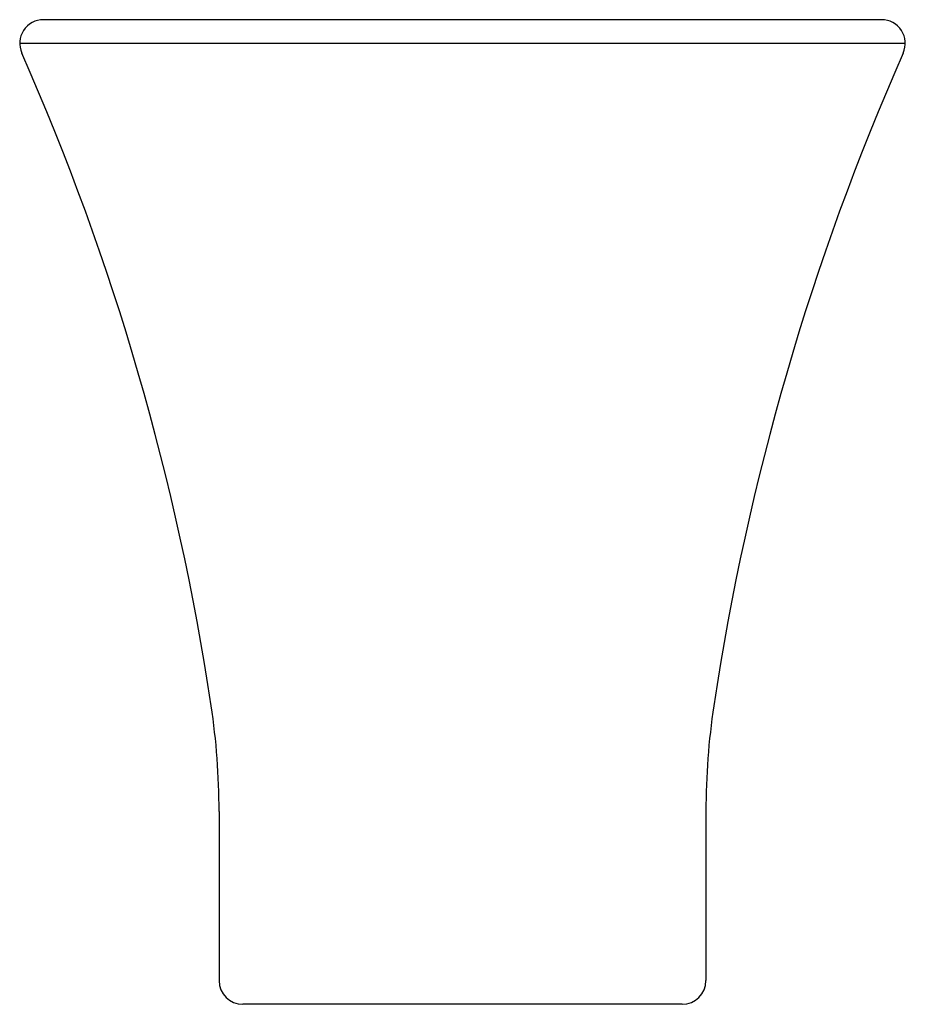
# Model space of a CAD drawing. Header units: millimetres. Extents: x -0.187 to 0.187, y 0 to 0.415.
import ezdxf

# ---------------------------------------------------------------- set-up
doc = ezdxf.new("R2010")
doc.units = ezdxf.units.MM
doc.layers.add('BLOCKS', color=3, linetype='Continuous')

msp = doc.modelspace()

# ---------------------------------------------------------------- linework, layer by layer
at = {"layer": 'BLOCKS'}
for p, q in [((0.176559, 0.415), (-0.176559, 0.415)), ((0.186559, 0.405), (-0.186559, 0.405)), ((-0.10255, 0.081301), (-0.10255, 0.01)), ((0.10255, 0.081301), (0.10255, 0.01)), ((0.09255, 0), (-0.09255, 0))]:
    msp.add_line(p, q, dxfattribs=at)
for centre, radius, start, end in [((-0.176559, 0.405), 0.01, 90, 203.82345), ((0.176559, 0.405), 0.01, 336.17655, 90), ((-1.170987, -0.034081), 1.077051, 8.539271, 23.823451), ((1.170987, -0.034081), 1.077051, 156.176549, 171.460729), ((-0.40255, 0.081301), 0.3, 0, 8.53927), ((0.40255, 0.081301), 0.3, 171.46073, 180), ((-0.09255, 0.01), 0.01, 180, 270), ((0.09255, 0.01), 0.01, 270, 0)]:
    msp.add_arc(centre, radius, start, end, dxfattribs=at)

doc.saveas('drawing.dxf')
